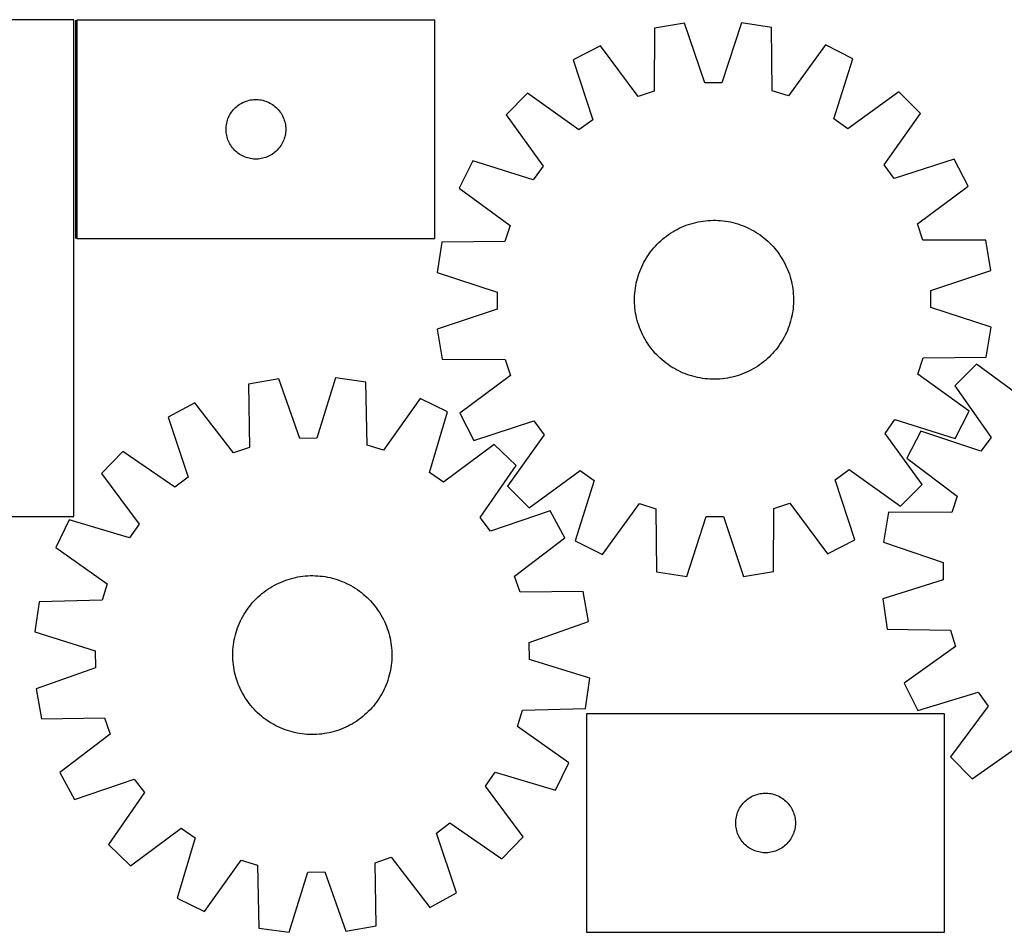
# Model space of a CAD drawing. Header units: millimetres. Extents: x 7 to 1493, y 7 to 466.
# Tile 2 of 4: x 403 to 899, y 7 to 466. Entities that reach past the tile are written whole.
import ezdxf

# ---------------------------------------------------------------- set-up
doc = ezdxf.new("R2010")
doc.units = ezdxf.units.MM
doc.layers.add('COMMON', color=5, linetype='CONTINUOUS', true_color=0x0000ff)
doc.layers.add('CUT', color=7, linetype='CONTINUOUS', true_color=0x000000)

msp = doc.modelspace()

# ---------------------------------------------------------------- linework, layer by layer
at = {"layer": 'COMMON'}
msp.add_line((431.551601, 465.72879), (431.551601, 355.72879), dxfattribs=at)
at = {"layer": 'CUT'}
for p, q in [((430.801601, 465.904332), (130.801601, 465.904332)), ((430.801601, 215.904332), (430.801601, 465.904332)), ((612.301602, 465.72879), (432.301602, 465.72879)), ((432.301602, 465.72879), (432.301602, 355.72879)), ((612.301602, 355.72879), (612.301602, 465.72879)), ((722.764028, 461.699935), (722.708774, 429.93562)), ((737.95145, 464.164235), (722.764028, 461.699935)), ((748.047548, 434.047072), (737.95145, 464.164235)), ((766.490094, 464.272048), (756.621831, 434.079463)), ((781.6957, 461.922565), (766.490094, 464.272048)), ((781.990946, 430.159575), (781.6957, 461.922565)), ((695.655481, 452.778473), (681.972895, 445.741613)), ((714.564157, 427.255215), (695.655481, 452.778473)), ((808.87088, 453.206175), (790.155583, 427.540782)), ((822.606241, 446.272894), (808.87088, 453.206175)), ((813.071732, 415.973258), (822.606241, 446.272894)), ((681.972895, 445.741613), (691.736059, 415.51488)), ((756.621831, 434.079463), (748.047548, 434.047072)), ((658.948018, 428.879797), (648.109615, 417.959194)), ((684.818358, 410.448838), (658.948018, 428.879797)), ((722.708774, 429.93562), (714.564157, 427.255215)), ((790.155583, 427.540782), (781.990946, 430.159575)), ((845.75786, 429.585522), (820.027512, 410.959627)), ((856.678463, 418.747119), (845.75786, 429.585522)), ((511.034623, 420.631071), (511.559319, 421.197952)), ((511.559319, 421.197952), (512.112502, 421.73707)), ((512.112502, 421.73707), (512.692704, 422.246996)), ((512.692704, 422.246996), (513.298388, 422.726378)), ((513.298388, 422.726378), (513.927946, 423.173945)), ((513.927946, 423.173945), (514.57971, 423.588509)), ((514.57971, 423.588509), (515.251951, 423.968972)), ((515.251951, 423.968972), (515.942886, 424.314324)), ((515.942886, 424.314324), (516.650683, 424.623649)), ((516.650683, 424.623649), (517.373466, 424.896128)), ((517.373466, 424.896128), (518.109317, 425.131038)), ((518.109317, 425.131038), (518.856286, 425.327755)), ((518.856286, 425.327755), (519.61239, 425.485759)), ((519.61239, 425.485759), (520.375626, 425.60463)), ((520.375626, 425.60463), (521.14397, 425.684053)), ((521.14397, 425.684053), (521.915383, 425.723817)), ((521.915383, 425.723817), (522.68782, 425.723817)), ((522.68782, 425.723817), (523.459234, 425.684053)), ((523.459234, 425.684053), (524.227577, 425.60463)), ((524.227577, 425.60463), (524.990813, 425.485759)), ((524.990813, 425.485759), (525.746918, 425.327755)), ((525.746918, 425.327755), (526.493886, 425.131038)), ((526.493886, 425.131038), (527.229738, 424.896128)), ((527.229738, 424.896128), (527.95252, 424.623649)), ((527.95252, 424.623649), (528.660318, 424.314324)), ((528.660318, 424.314324), (529.351253, 423.968972)), ((529.351253, 423.968972), (530.023494, 423.588509)), ((530.023494, 423.588509), (530.675258, 423.173945)), ((530.675258, 423.173945), (531.304816, 422.726378)), ((531.304816, 422.726378), (531.910499, 422.246996)), ((531.910499, 422.246996), (532.490702, 421.73707)), ((532.490702, 421.73707), (533.043885, 421.197952)), ((533.043885, 421.197952), (533.568581, 420.631071)), ((508.26585, 416.020071), (508.556848, 416.735598)), ((508.556848, 416.735598), (508.884296, 417.435197)), ((508.884296, 417.435197), (509.247323, 418.117011)), ((509.247323, 418.117011), (509.644968, 418.779233)), ((509.644968, 418.779233), (510.076177, 419.420106)), ((510.076177, 419.420106), (510.539805, 420.037932)), ((510.539805, 420.037932), (511.034623, 420.631071)), ((533.568581, 420.631071), (534.063399, 420.037932)), ((534.063399, 420.037932), (534.527027, 419.420106)), ((534.527027, 419.420106), (534.958235, 418.779233)), ((534.958235, 418.779233), (535.35588, 418.117011)), ((535.35588, 418.117011), (535.718908, 417.435197)), ((535.718908, 417.435197), (536.046355, 416.735598)), ((536.046355, 416.735598), (536.337354, 416.020071)), ((648.109615, 417.959194), (666.73551, 392.228846)), ((838.247504, 392.876779), (856.678463, 418.747119)), ((507.301602, 410.72879), (507.32149, 411.500971)), ((507.32149, 411.500971), (507.381104, 412.271105)), ((507.381104, 412.271105), (507.480283, 413.037148)), ((507.480283, 413.037148), (507.618767, 413.797071)), ((507.618767, 413.797071), (507.796186, 414.548856)), ((507.796186, 414.548856), (508.012071, 415.290512)), ((508.012071, 415.290512), (508.26585, 416.020071)), ((536.337354, 416.020071), (536.591132, 415.290512)), ((536.591132, 415.290512), (536.807018, 414.548856)), ((536.807018, 414.548856), (536.984437, 413.797071)), ((536.984437, 413.797071), (537.12292, 413.037148)), ((537.12292, 413.037148), (537.2221, 412.271105)), ((537.2221, 412.271105), (537.281713, 411.500971)), ((537.281713, 411.500971), (537.301602, 410.72879)), ((691.736059, 415.51488), (684.818358, 410.448838)), ((820.027512, 410.959627), (813.071732, 415.973258)), ((507.32149, 409.956608), (507.301602, 410.72879)), ((507.381104, 409.186475), (507.32149, 409.956608)), ((507.480283, 408.420431), (507.381104, 409.186475)), ((507.618767, 407.660509), (507.480283, 408.420431)), ((507.796186, 406.908723), (507.618767, 407.660509)), ((508.012071, 406.167067), (507.796186, 406.908723)), ((508.26585, 405.437508), (508.012071, 406.167067)), ((536.591132, 406.167067), (536.337354, 405.437508)), ((536.807018, 406.908723), (536.591132, 406.167067)), ((536.984437, 407.660509), (536.807018, 406.908723)), ((537.12292, 408.420431), (536.984437, 407.660509)), ((537.2221, 409.186475), (537.12292, 408.420431)), ((537.281713, 409.956608), (537.2221, 409.186475)), ((537.301602, 410.72879), (537.281713, 409.956608)), ((508.556848, 404.721981), (508.26585, 405.437508)), ((508.884296, 404.022383), (508.556848, 404.721981)), ((509.247323, 403.340569), (508.884296, 404.022383)), ((509.644968, 402.678347), (509.247323, 403.340569)), ((510.076177, 402.037473), (509.644968, 402.678347)), ((510.539805, 401.419647), (510.076177, 402.037473)), ((511.034623, 400.826508), (510.539805, 401.419647)), ((534.063399, 401.419647), (533.568581, 400.826508)), ((534.527027, 402.037473), (534.063399, 401.419647)), ((534.958235, 402.678347), (534.527027, 402.037473)), ((535.35588, 403.340569), (534.958235, 402.678347)), ((535.718908, 404.022383), (535.35588, 403.340569)), ((536.046355, 404.721981), (535.718908, 404.022383)), ((536.337354, 405.437508), (536.046355, 404.721981)), ((511.559319, 400.259627), (511.034623, 400.826508)), ((512.112502, 399.720509), (511.559319, 400.259627)), ((512.692704, 399.210583), (512.112502, 399.720509)), ((513.298388, 398.731201), (512.692704, 399.210583)), ((513.927946, 398.283634), (513.298388, 398.731201)), ((514.57971, 397.86907), (513.927946, 398.283634)), ((515.251951, 397.488608), (514.57971, 397.86907)), ((515.942886, 397.143256), (515.251951, 397.488608)), ((516.650683, 396.83393), (515.942886, 397.143256)), ((517.373466, 396.561451), (516.650683, 396.83393)), ((518.109317, 396.326542), (517.373466, 396.561451)), ((518.856286, 396.129824), (518.109317, 396.326542)), ((526.493886, 396.326542), (525.746918, 396.129824)), ((527.229738, 396.561451), (526.493886, 396.326542)), ((527.95252, 396.83393), (527.229738, 396.561451)), ((528.660318, 397.143256), (527.95252, 396.83393)), ((529.351253, 397.488608), (528.660318, 397.143256)), ((530.023494, 397.86907), (529.351253, 397.488608)), ((530.675258, 398.283634), (530.023494, 397.86907)), ((531.304816, 398.731201), (530.675258, 398.283634)), ((531.910499, 399.210583), (531.304816, 398.731201)), ((532.490702, 399.720509), (531.910499, 399.210583)), ((533.043885, 400.259627), (532.490702, 399.720509)), ((533.568581, 400.826508), (533.043885, 400.259627)), ((519.61239, 395.97182), (518.856286, 396.129824)), ((520.375626, 395.85295), (519.61239, 395.97182)), ((521.14397, 395.773527), (520.375626, 395.85295)), ((521.915383, 395.733763), (521.14397, 395.773527)), ((522.68782, 395.733763), (521.915383, 395.733763)), ((523.459234, 395.773527), (522.68782, 395.733763)), ((524.227577, 395.85295), (523.459234, 395.773527)), ((524.990813, 395.97182), (524.227577, 395.85295)), ((525.746918, 396.129824), (524.990813, 395.97182)), ((631.422243, 394.807575), (624.488962, 381.072214)), ((661.721878, 385.273066), (631.422243, 394.807575)), ((666.73551, 392.228846), (661.721878, 385.273066)), ((843.313546, 385.959078), (838.247504, 392.876779)), ((873.540279, 395.722242), (843.313546, 385.959078)), ((880.577139, 382.039656), (873.540279, 395.722242)), ((855.053881, 363.13098), (880.577139, 382.039656)), ((624.488962, 381.072214), (650.154355, 362.356917)), ((650.154355, 362.356917), (647.535562, 354.19228)), ((736.435067, 361.471161), (737.590329, 361.965506)), ((737.590329, 361.965506), (738.760548, 362.423319)), ((738.760548, 362.423319), (739.94457, 362.84415)), ((739.94457, 362.84415), (741.141227, 363.227581)), ((741.141227, 363.227581), (742.349337, 363.573236)), ((742.349337, 363.573236), (743.567708, 363.880772)), ((743.567708, 363.880772), (744.795138, 364.149887)), ((744.795138, 364.149887), (746.030415, 364.380314)), ((746.030415, 364.380314), (747.272321, 364.571827)), ((747.272321, 364.571827), (748.519629, 364.724235)), ((748.519629, 364.724235), (749.77111, 364.83739)), ((749.77111, 364.83739), (751.025527, 364.911179)), ((751.025527, 364.911179), (752.281642, 364.94553)), ((752.281642, 364.94553), (753.538217, 364.940407)), ((753.538217, 364.940407), (754.794011, 364.895818)), ((754.794011, 364.895818), (756.047785, 364.811805)), ((756.047785, 364.811805), (757.298301, 364.688451)), ((757.298301, 364.688451), (758.544326, 364.525879)), ((758.544326, 364.525879), (759.784629, 364.324248)), ((759.784629, 364.324248), (761.017987, 364.083758)), ((761.017987, 364.083758), (762.243182, 363.804646)), ((762.243182, 363.804646), (763.459005, 363.487188)), ((763.459005, 363.487188), (764.664257, 363.131696)), ((764.664257, 363.131696), (765.857748, 362.738521)), ((765.857748, 362.738521), (767.038301, 362.308052)), ((767.038301, 362.308052), (768.204749, 361.840714)), ((768.204749, 361.840714), (769.355942, 361.336967)), ((857.734286, 354.986362), (855.053881, 363.13098)), ((727.864651, 356.267137), (728.860679, 357.033254)), ((728.860679, 357.033254), (729.880281, 357.767706)), ((729.880281, 357.767706), (730.922448, 358.46977)), ((730.922448, 358.46977), (731.986154, 359.138751)), ((731.986154, 359.138751), (733.070348, 359.773991)), ((733.070348, 359.773991), (734.173961, 360.374862)), ((734.173961, 360.374862), (735.295903, 360.940772)), ((735.295903, 360.940772), (736.435067, 361.471161)), ((769.355942, 361.336967), (770.490744, 360.797309)), ((770.490744, 360.797309), (771.608035, 360.222272)), ((771.608035, 360.222272), (772.706713, 359.612423)), ((772.706713, 359.612423), (773.785692, 358.968366)), ((773.785692, 358.968366), (774.843909, 358.290735)), ((774.843909, 358.290735), (775.880319, 357.580198)), ((775.880319, 357.580198), (776.893898, 356.837458)), ((776.893898, 356.837458), (777.883648, 356.063247)), ((432.301602, 355.72879), (612.301602, 355.72879)), ((615.772571, 353.897034), (613.423089, 338.691428)), ((647.535562, 354.19228), (615.772571, 353.897034)), ((722.436807, 351.049925), (723.271637, 351.989108)), ((723.271637, 351.989108), (724.135556, 352.901606)), ((724.135556, 352.901606), (725.02771, 353.786516)), ((725.02771, 353.786516), (725.94722, 354.642967)), ((725.94722, 354.642967), (726.893178, 355.470113)), ((726.893178, 355.470113), (727.864651, 356.267137)), ((777.883648, 356.063247), (778.848591, 355.25833)), ((778.848591, 355.25833), (779.787774, 354.4235)), ((779.787774, 354.4235), (780.700271, 353.559581)), ((780.700271, 353.559581), (781.585182, 352.667427)), ((781.585182, 352.667427), (782.441633, 351.747916)), ((782.441633, 351.747916), (783.268779, 350.801958)), ((889.498601, 354.931109), (857.734286, 354.986362)), ((891.962901, 339.743687), (889.498601, 354.931109)), ((718.726771, 345.987026), (719.404402, 347.045243)), ((719.404402, 347.045243), (720.114938, 348.081653)), ((720.114938, 348.081653), (720.857678, 349.095232)), ((720.857678, 349.095232), (721.631889, 350.084982)), ((721.631889, 350.084982), (722.436807, 351.049925)), ((783.268779, 350.801958), (784.065803, 349.830486)), ((784.065803, 349.830486), (784.83192, 348.834457)), ((784.83192, 348.834457), (785.566372, 347.814856)), ((785.566372, 347.814856), (786.268435, 346.772688)), ((786.268435, 346.772688), (786.937417, 345.708983)), ((716.35817, 341.557276), (716.897828, 342.692078)), ((716.897828, 342.692078), (717.472865, 343.809369)), ((717.472865, 343.809369), (718.082713, 344.908047)), ((718.082713, 344.908047), (718.726771, 345.987026)), ((786.937417, 345.708983), (787.572657, 344.624788)), ((787.572657, 344.624788), (788.173528, 343.521176)), ((788.173528, 343.521176), (788.739437, 342.399234)), ((788.739437, 342.399234), (789.269826, 341.26007)), ((613.423089, 338.691428), (643.615673, 328.823165)), ((714.207949, 335.66034), (714.563441, 336.865592)), ((714.563441, 336.865592), (714.956616, 338.059083)), ((714.956616, 338.059083), (715.387085, 339.239635)), ((715.387085, 339.239635), (715.854423, 340.406083)), ((715.854423, 340.406083), (716.35817, 341.557276)), ((789.269826, 341.26007), (789.764172, 340.104808)), ((789.764172, 340.104808), (790.221985, 338.934589)), ((790.221985, 338.934589), (790.642816, 337.750567)), ((790.642816, 337.750567), (791.026247, 336.55391)), ((861.845738, 329.647588), (891.962901, 339.743687)), ((713.169258, 330.74566), (713.370888, 331.985963)), ((713.370888, 331.985963), (713.611379, 333.219321)), ((713.611379, 333.219321), (713.890491, 334.444516)), ((713.890491, 334.444516), (714.207949, 335.66034)), ((791.026247, 336.55391), (791.371902, 335.3458)), ((791.371902, 335.3458), (791.679438, 334.127429)), ((791.679438, 334.127429), (791.948553, 332.899999)), ((791.948553, 332.899999), (792.17898, 331.664722)), ((643.615673, 328.823165), (643.648065, 320.248883)), ((712.754729, 325.739552), (712.799319, 326.995346)), ((712.799319, 326.995346), (712.883332, 328.249119)), ((712.883332, 328.249119), (713.006685, 329.499635)), ((713.006685, 329.499635), (713.169258, 330.74566)), ((792.17898, 331.664722), (792.370492, 330.422816)), ((792.370492, 330.422816), (792.522901, 329.175507)), ((792.522901, 329.175507), (792.636056, 327.924027)), ((792.636056, 327.924027), (792.709845, 326.66961)), ((861.878129, 321.073306), (861.845738, 329.647588)), ((712.749607, 324.482977), (712.754729, 325.739552)), ((712.783958, 323.226861), (712.749607, 324.482977)), ((712.857747, 321.972444), (712.783958, 323.226861)), ((712.970901, 320.720964), (712.857747, 321.972444)), ((792.694484, 322.901125), (792.610471, 321.647352)), ((792.739073, 324.156919), (792.694484, 322.901125)), ((792.709845, 326.66961), (792.744195, 325.413494)), ((792.744195, 325.413494), (792.739073, 324.156919)), ((643.648065, 320.248883), (613.530901, 310.152784)), ((713.12331, 319.473655), (712.970901, 320.720964)), ((713.314823, 318.231749), (713.12331, 319.473655)), ((713.54525, 316.996472), (713.314823, 318.231749)), ((713.814365, 315.769042), (713.54525, 316.996472)), ((792.122914, 317.910508), (791.882424, 316.67715)), ((792.324545, 319.150811), (792.122914, 317.910508)), ((792.487117, 320.396835), (792.324545, 319.150811)), ((792.610471, 321.647352), (792.487117, 320.396835)), ((892.070714, 311.205043), (861.878129, 321.073306)), ((714.121901, 314.550671), (713.814365, 315.769042)), ((714.467555, 313.342561), (714.121901, 314.550671)), ((714.850987, 312.145904), (714.467555, 313.342561)), ((715.271817, 310.961882), (714.850987, 312.145904)), ((790.930361, 313.030879), (790.537187, 311.837388)), ((791.285853, 314.236131), (790.930361, 313.030879)), ((791.603312, 315.451955), (791.285853, 314.236131)), ((791.882424, 316.67715), (791.603312, 315.451955)), ((613.530901, 310.152784), (615.995202, 294.965362)), ((715.729631, 309.791663), (715.271817, 310.961882)), ((716.223976, 308.636401), (715.729631, 309.791663)), ((716.754365, 307.497237), (716.223976, 308.636401)), ((717.320274, 306.375295), (716.754365, 307.497237)), ((788.595974, 307.204393), (788.020937, 306.087102)), ((789.135633, 308.339195), (788.595974, 307.204393)), ((789.63938, 309.490388), (789.135633, 308.339195)), ((790.106718, 310.656836), (789.63938, 309.490388)), ((790.537187, 311.837388), (790.106718, 310.656836)), ((889.721231, 295.999436), (892.070714, 311.205043)), ((717.921146, 305.271683), (717.320274, 306.375295)), ((718.556385, 304.187488), (717.921146, 305.271683)), ((719.225367, 303.123782), (718.556385, 304.187488)), ((719.927431, 302.081615), (719.225367, 303.123782)), ((786.089401, 302.851228), (785.378864, 301.814818)), ((786.767032, 303.909445), (786.089401, 302.851228)), ((787.411089, 304.988424), (786.767032, 303.909445)), ((788.020937, 306.087102), (787.411089, 304.988424)), ((720.661883, 301.062014), (719.927431, 302.081615)), ((721.427999, 300.065985), (720.661883, 301.062014)), ((722.225024, 299.094513), (721.427999, 300.065985)), ((723.052169, 298.148554), (722.225024, 299.094513)), ((723.90862, 297.229044), (723.052169, 298.148554)), ((724.793531, 296.33689), (723.90862, 297.229044)), ((782.222166, 297.907363), (781.358247, 296.994865)), ((783.056996, 298.846546), (782.222166, 297.907363)), ((783.861913, 299.811489), (783.056996, 298.846546)), ((784.636124, 300.801238), (783.861913, 299.811489)), ((785.378864, 301.814818), (784.636124, 300.801238)), ((615.995202, 294.965362), (647.759517, 294.910109)), ((647.759517, 294.910109), (650.439922, 286.765491)), ((725.706029, 295.472971), (724.793531, 296.33689)), ((726.645212, 294.638141), (725.706029, 295.472971)), ((727.610155, 293.833224), (726.645212, 294.638141)), ((728.599904, 293.059013), (727.610155, 293.833224)), ((729.613484, 292.316273), (728.599904, 293.059013)), ((730.649894, 291.605736), (729.613484, 292.316273)), ((776.633123, 292.863217), (775.613522, 292.128765)), ((777.629152, 293.629334), (776.633123, 292.863217)), ((778.600624, 294.426358), (777.629152, 293.629334)), ((779.546582, 295.253504), (778.600624, 294.426358)), ((780.466092, 296.109955), (779.546582, 295.253504)), ((781.358247, 296.994865), (780.466092, 296.109955)), ((855.339448, 287.539554), (857.95824, 295.704191)), ((857.95824, 295.704191), (889.721231, 295.999436)), ((884.843178, 292.454086), (873.844046, 281.695386)), ((910.437397, 273.64157), (884.843178, 292.454086)), ((731.70811, 290.928105), (730.649894, 291.605736)), ((732.78709, 290.284047), (731.70811, 290.928105)), ((733.885767, 289.674199), (732.78709, 290.284047)), ((735.003058, 289.099162), (733.885767, 289.674199)), ((736.137861, 288.559504), (735.003058, 289.099162)), ((737.289054, 288.055757), (736.137861, 288.559504)), ((738.455502, 287.588419), (737.289054, 288.055757)), ((739.636054, 287.15795), (738.455502, 287.588419)), ((766.733255, 287.473151), (765.549232, 287.052321)), ((767.903474, 287.930965), (766.733255, 287.473151)), ((769.058736, 288.42531), (767.903474, 287.930965)), ((770.1979, 288.955699), (769.058736, 288.42531)), ((771.319842, 289.521609), (770.1979, 288.955699)), ((772.423454, 290.12248), (771.319842, 289.521609)), ((773.507648, 290.75772), (772.423454, 290.12248)), ((774.571354, 291.426701), (773.507648, 290.75772)), ((775.613522, 292.128765), (774.571354, 291.426701)), ((881.004841, 268.824257), (855.339448, 287.539554)), ((533.785185, 285.084573), (518.636885, 282.390218)), ((518.636885, 282.390218), (519.063387, 250.628718)), ((544.336891, 255.123994), (533.785185, 285.084573)), ((562.318912, 285.625201), (552.909696, 255.286423)), ((577.558403, 283.506602), (562.318912, 285.625201)), ((578.335344, 251.751743), (577.558403, 283.506602)), ((650.439922, 286.765491), (624.916664, 267.856815)), ((740.829545, 286.764775), (739.636054, 287.15795)), ((742.034797, 286.409283), (740.829545, 286.764775)), ((743.250621, 286.091825), (742.034797, 286.409283)), ((744.475816, 285.812713), (743.250621, 286.091825)), ((745.709174, 285.572223), (744.475816, 285.812713)), ((746.949477, 285.370592), (745.709174, 285.572223)), ((748.195501, 285.20802), (746.949477, 285.370592)), ((749.446017, 285.084666), (748.195501, 285.20802)), ((750.699791, 285.000653), (749.446017, 285.084666)), ((751.955585, 284.956063), (750.699791, 285.000653)), ((753.21216, 284.950941), (751.955585, 284.956063)), ((754.468276, 284.985292), (753.21216, 284.950941)), ((755.722693, 285.059081), (754.468276, 284.985292)), ((756.974173, 285.172236), (755.722693, 285.059081)), ((758.221482, 285.324644), (756.974173, 285.172236)), ((759.463387, 285.516157), (758.221482, 285.324644)), ((760.698665, 285.746584), (759.463387, 285.516157)), ((761.926095, 286.015699), (760.698665, 285.746584)), ((763.144466, 286.323235), (761.926095, 286.015699)), ((764.352576, 286.66889), (763.144466, 286.323235)), ((765.549232, 287.052321), (764.352576, 286.66889)), ((873.844046, 281.695386), (892.086386, 255.691698)), ((491.666762, 273.058643), (478.092474, 265.815077)), ((510.960359, 247.825097), (491.666762, 273.058643)), ((604.862652, 275.203364), (586.538759, 249.257079)), ((618.701587, 268.479196), (604.862652, 275.203364)), ((609.62771, 238.038441), (618.701587, 268.479196)), ((624.916664, 267.856815), (631.953524, 254.174229)), ((874.071559, 255.088896), (881.004841, 268.824257)), ((478.092474, 265.815077), (488.312945, 235.739893)), ((631.953524, 254.174229), (662.180257, 263.937393)), ((662.180257, 263.937393), (667.246299, 257.019692)), ((838.758293, 257.667625), (843.771924, 264.623405)), ((843.771924, 264.623405), (874.071559, 255.088896)), ((857.384187, 231.937277), (838.758293, 257.667625)), ((856.815237, 258.793738), (849.679061, 245.162687)), ((886.970172, 248.81102), (856.815237, 258.793738)), ((552.909696, 255.286423), (544.336891, 255.123994)), ((667.246299, 257.019692), (648.81534, 231.149352)), ((892.086386, 255.691698), (886.970172, 248.81102)), ((455.325977, 248.605996), (444.654447, 237.52227)), ((481.472873, 230.569517), (455.325977, 248.605996)), ((519.063387, 250.628718), (510.960359, 247.825097)), ((586.538759, 249.257079), (578.335344, 251.751743)), ((642.10363, 252.144869), (616.658729, 233.130881)), ((653.187356, 241.473339), (642.10363, 252.144869)), ((849.679061, 245.162687), (875.064139, 226.068903)), ((616.658729, 233.130881), (609.62771, 238.038441)), ((635.150876, 215.326444), (653.187356, 241.473339)), ((659.735943, 220.310949), (685.466291, 238.936844)), ((685.466291, 238.936844), (692.422071, 233.923213)), ((813.757744, 234.381591), (820.675445, 239.447633)), ((820.675445, 239.447633), (846.545785, 221.016674)), ((444.654447, 237.52227), (463.668436, 212.077369)), ((488.312945, 235.739893), (481.472873, 230.569517)), ((692.422071, 233.923213), (682.887562, 203.623577)), ((823.520907, 204.154858), (813.757744, 234.381591)), ((648.81534, 231.149352), (659.735943, 220.310949)), ((846.545785, 221.016674), (857.384187, 231.937277)), ((875.064139, 226.068903), (872.324576, 217.943993)), ((670.396437, 218.706843), (640.321252, 208.486372)), ((677.640003, 205.132555), (670.396437, 218.706843)), ((696.622923, 196.690296), (715.33822, 222.355689)), ((715.33822, 222.355689), (723.502857, 219.736896)), ((723.502857, 219.736896), (723.798102, 187.973906)), ((782.729775, 188.196536), (782.785028, 219.960851)), ((782.785028, 219.960851), (790.929646, 222.641256)), ((790.929646, 222.641256), (809.838322, 197.117998)), ((840.560699, 218.119734), (837.98602, 202.950635)), ((872.324576, 217.943993), (840.560699, 218.119734)), ((330.801601, 215.904332), (430.801601, 215.904332)), ((428.320121, 214.120227), (421.595953, 200.281293)), ((458.760875, 205.046351), (428.320121, 214.120227)), ((640.321252, 208.486372), (635.150876, 215.326444)), ((739.003709, 185.624423), (748.871972, 215.817007)), ((748.871972, 215.817007), (757.446254, 215.849399)), ((757.446254, 215.849399), (767.542353, 185.732236)), ((463.668436, 212.077369), (458.760875, 205.046351)), ((652.406456, 185.838958), (677.640003, 205.132555)), ((682.887562, 203.623577), (696.622923, 196.690296)), ((809.838322, 197.117998), (823.520907, 204.154858)), ((421.595953, 200.281293), (447.542237, 181.957399)), ((837.98602, 202.950635), (868.028967, 192.635788)), ((868.028967, 192.635788), (867.934223, 184.061968)), ((534.974091, 182.892121), (536.137232, 183.36763)), ((536.137232, 183.36763), (537.314736, 183.806369)), ((537.314736, 183.806369), (538.505439, 184.207905)), ((538.505439, 184.207905), (539.708168, 184.571843)), ((539.708168, 184.571843), (540.921735, 184.897822)), ((540.921735, 184.897822), (542.144942, 185.185521)), ((542.144942, 185.185521), (543.376583, 185.434657)), ((543.376583, 185.434657), (544.615441, 185.644983)), ((544.615441, 185.644983), (545.860295, 185.816291)), ((545.860295, 185.816291), (547.109915, 185.948413)), ((547.109915, 185.948413), (548.363068, 186.041219)), ((548.363068, 186.041219), (549.618519, 186.094616)), ((549.618519, 186.094616), (550.875027, 186.108552)), ((550.875027, 186.108552), (552.131353, 186.083013)), ((552.131353, 186.083013), (553.386256, 186.018025)), ((553.386256, 186.018025), (554.638499, 185.913652)), ((554.638499, 185.913652), (555.886846, 185.769996)), ((555.886846, 185.769996), (557.130065, 185.587199)), ((557.130065, 185.587199), (558.366928, 185.365442)), ((558.366928, 185.365442), (559.596215, 185.104944)), ((559.596215, 185.104944), (560.816714, 184.805962)), ((560.816714, 184.805962), (562.027219, 184.46879)), ((562.027219, 184.46879), (563.226535, 184.093762)), ((563.226535, 184.093762), (564.41348, 183.681247)), ((564.41348, 183.681247), (565.586882, 183.231653)), ((655.210078, 177.735929), (652.406456, 185.838958)), ((723.798102, 187.973906), (739.003709, 185.624423)), ((767.542353, 185.732236), (782.729775, 188.196536)), ((867.934223, 184.061968), (837.670674, 174.41353)), ((447.542237, 181.957399), (445.047574, 173.753984)), ((526.32025, 177.828039), (527.328595, 178.57787)), ((527.328595, 178.57787), (528.359995, 179.295659)), ((528.359995, 179.295659), (529.413433, 179.980696)), ((529.413433, 179.980696), (530.487868, 180.632307)), ((530.487868, 180.632307), (531.58224, 181.249846)), ((531.58224, 181.249846), (532.69547, 181.832706)), ((532.69547, 181.832706), (533.826459, 182.380311)), ((533.826459, 182.380311), (534.974091, 182.892121)), ((565.586882, 183.231653), (566.745583, 182.745423)), ((566.745583, 182.745423), (567.88844, 182.223038)), ((567.88844, 182.223038), (569.014323, 181.665013)), ((569.014323, 181.665013), (570.122124, 181.071898)), ((570.122124, 181.071898), (571.210747, 180.444278)), ((571.210747, 180.444278), (572.279119, 179.782774)), ((572.279119, 179.782774), (573.326186, 179.088038)), ((573.326186, 179.088038), (574.350914, 178.360756)), ((574.350914, 178.360756), (575.352292, 177.601645)), ((445.047574, 173.753984), (413.292714, 172.977043)), ((520.808352, 172.699708), (521.658332, 173.625203)), ((521.658332, 173.625203), (522.536963, 174.523543)), ((522.536963, 174.523543), (523.443378, 175.393841)), ((523.443378, 175.393841), (524.376682, 176.235238)), ((524.376682, 176.235238), (525.335955, 177.046904)), ((525.335955, 177.046904), (526.32025, 177.828039)), ((575.352292, 177.601645), (576.329331, 176.811455)), ((576.329331, 176.811455), (577.281068, 175.990965)), ((577.281068, 175.990965), (578.206563, 175.140985)), ((578.206563, 175.140985), (579.104902, 174.262354)), ((579.104902, 174.262354), (579.9752, 173.355939)), ((579.9752, 173.355939), (580.816598, 172.422634)), ((686.971577, 178.162432), (655.210078, 177.735929)), ((689.665932, 163.014131), (686.971577, 178.162432)), ((837.670674, 174.41353), (839.909518, 159.191239)), ((413.292714, 172.977043), (411.174116, 157.737552)), ((517.016542, 167.697759), (517.711278, 168.744826)), ((517.711278, 168.744826), (518.438561, 169.769554)), ((518.438561, 169.769554), (519.197672, 170.770932)), ((519.197672, 170.770932), (519.987862, 171.747971)), ((519.987862, 171.747971), (520.808352, 172.699708)), ((580.816598, 172.422634), (581.628264, 171.463361)), ((581.628264, 171.463361), (582.409399, 170.479067)), ((582.409399, 170.479067), (583.15923, 169.470722)), ((583.15923, 169.470722), (583.877019, 168.439322)), ((583.877019, 168.439322), (584.562056, 167.385884)), ((514.576278, 163.30708), (515.134304, 164.432963)), ((515.134304, 164.432963), (515.727419, 165.540764)), ((515.727419, 165.540764), (516.355038, 166.629387)), ((516.355038, 166.629387), (517.016542, 167.697759)), ((584.562056, 167.385884), (585.213666, 166.311449)), ((585.213666, 166.311449), (585.831206, 165.217076)), ((585.831206, 165.217076), (586.414066, 164.103846)), ((586.414066, 164.103846), (586.961671, 162.972857)), ((512.330527, 157.445859), (512.705555, 158.645176)), ((512.705555, 158.645176), (513.11807, 159.832121)), ((513.11807, 159.832121), (513.567664, 161.005523)), ((513.567664, 161.005523), (514.053893, 162.164223)), ((514.053893, 162.164223), (514.576278, 163.30708)), ((586.961671, 162.972857), (587.473481, 161.825226)), ((587.473481, 161.825226), (587.94899, 160.662084)), ((587.94899, 160.662084), (588.387729, 159.484581)), ((588.387729, 159.484581), (588.789265, 158.293877)), ((659.705354, 152.462425), (689.665932, 163.014131)), ((839.909518, 159.191239), (871.669522, 158.665018)), ((871.669522, 158.665018), (874.228871, 150.481553)), ((411.174116, 157.737552), (441.512893, 148.328337)), ((511.212117, 152.548705), (511.433874, 153.785568)), ((511.433874, 153.785568), (511.694372, 155.014856)), ((511.694372, 155.014856), (511.993355, 156.235354)), ((511.993355, 156.235354), (512.330527, 157.445859)), ((588.789265, 158.293877), (589.153203, 157.091148)), ((589.153203, 157.091148), (589.479182, 155.877582)), ((589.479182, 155.877582), (589.766881, 154.654374)), ((589.766881, 154.654374), (590.016017, 153.422734)), ((510.716303, 147.549993), (510.781291, 148.804896)), ((510.781291, 148.804896), (510.885665, 150.05714)), ((510.885665, 150.05714), (511.029321, 151.305486)), ((511.029321, 151.305486), (511.212117, 152.548705)), ((590.016017, 153.422734), (590.226342, 152.183876)), ((590.226342, 152.183876), (590.397651, 150.939022)), ((590.397651, 150.939022), (590.529773, 149.689402)), ((590.529773, 149.689402), (590.622579, 148.436248)), ((659.867783, 143.88962), (659.705354, 152.462425)), ((874.228871, 150.481553), (848.428057, 131.953392)), ((441.512893, 148.328337), (441.675322, 139.755531)), ((510.690765, 146.293667), (510.716303, 147.549993)), ((510.704701, 145.037159), (510.690765, 146.293667)), ((510.758098, 143.781708), (510.704701, 145.037159)), ((510.850903, 142.528555), (510.758098, 143.781708)), ((590.664373, 144.667964), (590.599385, 143.41306)), ((590.622579, 148.436248), (590.675976, 147.180798)), ((590.689912, 145.92429), (590.664373, 144.667964)), ((590.675976, 147.180798), (590.689912, 145.92429)), ((690.206561, 134.480405), (659.867783, 143.88962)), ((441.675322, 139.755531), (411.714744, 129.203825)), ((510.983026, 141.278935), (510.850903, 142.528555)), ((511.154334, 140.034081), (510.983026, 141.278935)), ((511.36466, 138.795223), (511.154334, 140.034081)), ((511.613795, 137.563582), (511.36466, 138.795223)), ((590.168559, 139.669252), (589.946802, 138.432389)), ((590.351356, 140.91247), (590.168559, 139.669252)), ((590.495012, 142.160817), (590.351356, 140.91247)), ((590.599385, 143.41306), (590.495012, 142.160817)), ((511.901495, 136.340375), (511.613795, 137.563582)), ((512.227474, 135.126808), (511.901495, 136.340375)), ((512.591411, 133.92408), (512.227474, 135.126808)), ((512.992948, 132.733376), (512.591411, 133.92408)), ((589.05015, 134.772098), (588.675121, 133.572781)), ((589.387322, 135.982603), (589.05015, 134.772098)), ((589.686304, 137.203101), (589.387322, 135.982603)), ((589.946802, 138.432389), (589.686304, 137.203101)), ((688.087962, 119.240914), (690.206561, 134.480405)), ((411.714744, 129.203825), (414.409099, 114.055525)), ((513.431687, 131.555872), (512.992948, 132.733376)), ((513.907196, 130.392731), (513.431687, 131.555872)), ((514.419005, 129.245099), (513.907196, 130.392731)), ((514.96661, 128.114111), (514.419005, 129.245099)), ((586.804398, 128.910877), (586.246372, 127.784993)), ((587.326783, 130.053733), (586.804398, 128.910877)), ((587.813013, 131.212434), (587.326783, 130.053733)), ((588.262607, 132.385836), (587.813013, 131.212434)), ((588.675121, 133.572781), (588.262607, 132.385836)), ((848.428057, 131.953392), (855.26127, 118.167974)), ((515.54947, 127.000881), (514.96661, 128.114111)), ((516.16701, 125.906508), (515.54947, 127.000881)), ((516.81862, 124.832073), (516.16701, 125.906508)), ((517.503658, 123.778635), (516.81862, 124.832073)), ((584.364134, 124.520197), (583.669398, 123.473131)), ((585.025638, 125.58857), (584.364134, 124.520197)), ((585.653257, 126.677193), (585.025638, 125.58857)), ((586.246372, 127.784993), (585.653257, 126.677193)), ((855.26127, 118.167974), (885.62944, 127.481889)), ((885.62944, 127.481889), (890.592356, 120.489834)), ((518.221446, 122.747235), (517.503658, 123.778635)), ((518.971278, 121.73889), (518.221446, 122.747235)), ((519.752412, 120.754596), (518.971278, 121.73889)), ((520.564079, 119.795323), (519.752412, 120.754596)), ((521.405476, 118.862018), (520.564079, 119.795323)), ((580.572324, 119.518249), (579.722345, 118.592754)), ((581.392815, 120.469986), (580.572324, 119.518249)), ((582.183005, 121.447025), (581.392815, 120.469986)), ((582.942116, 122.448403), (582.183005, 121.447025)), ((583.669398, 123.473131), (582.942116, 122.448403)), ((656.333103, 118.463973), (688.087962, 119.240914)), ((890.592356, 120.489834), (871.77984, 94.895616)), ((414.409099, 114.055525), (446.170599, 114.482028)), ((446.170599, 114.482028), (448.97422, 106.378999)), ((522.275774, 117.955603), (521.405476, 118.862018)), ((523.174114, 117.076972), (522.275774, 117.955603)), ((524.099609, 116.226992), (523.174114, 117.076972)), ((525.051345, 115.406502), (524.099609, 116.226992)), ((526.028385, 114.616312), (525.051345, 115.406502)), ((527.029763, 113.857201), (526.028385, 114.616312)), ((575.060426, 114.389918), (574.052082, 113.640086)), ((576.044721, 115.171052), (575.060426, 114.389918)), ((577.003994, 115.982719), (576.044721, 115.171052)), ((577.937298, 116.824116), (577.003994, 115.982719)), ((578.843713, 117.694414), (577.937298, 116.824116)), ((579.722345, 118.592754), (578.843713, 117.694414)), ((653.838439, 110.260557), (656.333103, 118.463973)), ((868.670197, 116.62918), (688.670197, 116.62918)), ((688.670197, 116.62918), (688.670197, 6.62918)), ((868.670197, 6.62918), (868.670197, 116.62918)), ((528.05449, 113.129918), (527.029763, 113.857201)), ((529.101557, 112.435182), (528.05449, 113.129918)), ((530.169929, 111.773678), (529.101557, 112.435182)), ((531.258553, 111.146059), (530.169929, 111.773678)), ((532.366353, 110.552944), (531.258553, 111.146059)), ((533.492237, 109.994919), (532.366353, 110.552944)), ((534.635093, 109.472533), (533.492237, 109.994919)), ((535.793794, 108.986304), (534.635093, 109.472533)), ((536.967196, 108.53671), (535.793794, 108.986304)), ((566.406586, 109.325836), (565.243444, 108.850327)), ((567.554217, 109.837646), (566.406586, 109.325836)), ((568.685206, 110.38525), (567.554217, 109.837646)), ((569.798436, 110.96811), (568.685206, 110.38525)), ((570.892809, 111.58565), (569.798436, 110.96811)), ((571.967244, 112.23726), (570.892809, 111.58565)), ((573.020681, 112.922298), (571.967244, 112.23726)), ((574.052082, 113.640086), (573.020681, 112.922298)), ((679.784724, 91.936664), (653.838439, 110.260557)), ((448.97422, 106.378999), (423.740673, 87.085402)), ((538.154141, 108.124195), (536.967196, 108.53671)), ((539.353458, 107.749167), (538.154141, 108.124195)), ((540.563963, 107.411995), (539.353458, 107.749167)), ((541.784461, 107.113013), (540.563963, 107.411995)), ((543.013748, 106.852514), (541.784461, 107.113013)), ((544.250612, 106.630758), (543.013748, 106.852514)), ((545.49383, 106.447961), (544.250612, 106.630758)), ((546.742177, 106.304305), (545.49383, 106.447961)), ((547.99442, 106.199931), (546.742177, 106.304305)), ((549.249324, 106.134943), (547.99442, 106.199931)), ((550.50565, 106.109405), (549.249324, 106.134943)), ((551.762158, 106.123341), (550.50565, 106.109405)), ((553.017608, 106.176738), (551.762158, 106.123341)), ((554.270762, 106.269544), (553.017608, 106.176738)), ((555.520382, 106.401666), (554.270762, 106.269544)), ((556.765235, 106.572974), (555.520382, 106.401666)), ((558.004094, 106.7833), (556.765235, 106.572974)), ((559.235734, 107.032435), (558.004094, 106.7833)), ((560.458941, 107.320135), (559.235734, 107.032435)), ((561.672508, 107.646114), (560.458941, 107.320135)), ((562.875237, 108.010051), (561.672508, 107.646114)), ((564.065941, 108.411588), (562.875237, 108.010051)), ((565.243444, 108.850327), (564.065941, 108.411588)), ((882.53854, 83.896483), (908.542228, 102.138823)), ((871.77984, 94.895616), (882.53854, 83.896483)), ((673.060555, 78.09773), (679.784724, 91.936664)), ((423.740673, 87.085402), (430.984239, 73.511114)), ((637.71224, 80.140588), (642.619801, 87.171606)), ((642.619801, 87.171606), (673.060555, 78.09773)), ((430.984239, 73.511114), (461.059424, 83.731585)), ((461.059424, 83.731585), (466.2298, 76.891513)), ((656.726229, 54.695687), (637.71224, 80.140588)), ((466.2298, 76.891513), (448.19332, 50.744618)), ((770.296541, 74.074335), (770.948305, 74.4889)), ((770.948305, 74.4889), (771.620546, 74.869362)), ((771.620546, 74.869362), (772.311481, 75.214714)), ((772.311481, 75.214714), (773.019278, 75.52404)), ((773.019278, 75.52404), (773.742061, 75.796519)), ((773.742061, 75.796519), (774.477912, 76.031428)), ((774.477912, 76.031428), (775.224881, 76.228146)), ((775.224881, 76.228146), (775.980985, 76.38615)), ((775.980985, 76.38615), (776.744221, 76.50502)), ((776.744221, 76.50502), (777.512565, 76.584443)), ((777.512565, 76.584443), (778.283978, 76.624207)), ((778.283978, 76.624207), (779.056415, 76.624207)), ((779.056415, 76.624207), (779.827829, 76.584443)), ((779.827829, 76.584443), (780.596172, 76.50502)), ((780.596172, 76.50502), (781.359408, 76.38615)), ((781.359408, 76.38615), (782.115513, 76.228146)), ((782.115513, 76.228146), (782.862481, 76.031428)), ((782.862481, 76.031428), (783.598333, 75.796519)), ((783.598333, 75.796519), (784.321115, 75.52404)), ((784.321115, 75.52404), (785.028913, 75.214714)), ((785.028913, 75.214714), (785.719848, 74.869362)), ((785.719848, 74.869362), (786.392089, 74.4889)), ((786.392089, 74.4889), (787.043853, 74.074335)), ((765.615918, 69.017401), (766.013563, 69.679623)), ((766.013563, 69.679623), (766.444772, 70.320497)), ((766.444772, 70.320497), (766.9084, 70.938322)), ((766.9084, 70.938322), (767.403218, 71.531462)), ((767.403218, 71.531462), (767.927914, 72.098343)), ((767.927914, 72.098343), (768.481097, 72.637461)), ((768.481097, 72.637461), (769.061299, 73.147387)), ((769.061299, 73.147387), (769.666983, 73.626769)), ((769.666983, 73.626769), (770.296541, 74.074335)), ((787.043853, 74.074335), (787.673411, 73.626769)), ((787.673411, 73.626769), (788.279094, 73.147387)), ((788.279094, 73.147387), (788.859297, 72.637461)), ((788.859297, 72.637461), (789.41248, 72.098343)), ((789.41248, 72.098343), (789.937176, 71.531462)), ((789.937176, 71.531462), (790.431994, 70.938322)), ((790.431994, 70.938322), (790.895622, 70.320497)), ((790.895622, 70.320497), (791.32683, 69.679623)), ((791.32683, 69.679623), (791.724475, 69.017401)), ((763.848878, 63.937539), (763.987362, 64.697461)), ((763.987362, 64.697461), (764.164781, 65.449247)), ((764.164781, 65.449247), (764.380666, 66.190903)), ((764.380666, 66.190903), (764.634444, 66.920462)), ((764.634444, 66.920462), (764.925443, 67.635989)), ((764.925443, 67.635989), (765.252891, 68.335587)), ((765.252891, 68.335587), (765.615918, 69.017401)), ((791.724475, 69.017401), (792.087503, 68.335587)), ((792.087503, 68.335587), (792.41495, 67.635989)), ((792.41495, 67.635989), (792.705949, 66.920462)), ((792.705949, 66.920462), (792.959727, 66.190903)), ((792.959727, 66.190903), (793.175613, 65.449247)), ((793.175613, 65.449247), (793.353032, 64.697461)), ((793.353032, 64.697461), (793.491515, 63.937539)), ((613.067732, 56.478064), (619.907803, 61.64844)), ((619.907803, 61.64844), (646.054699, 43.61196)), ((763.670197, 61.62918), (763.690085, 62.401362)), ((763.690085, 60.856999), (763.670197, 61.62918)), ((763.690085, 62.401362), (763.749699, 63.171495)), ((763.749699, 60.086865), (763.690085, 60.856999)), ((763.749699, 63.171495), (763.848878, 63.937539)), ((763.848878, 59.320822), (763.749699, 60.086865)), ((793.491515, 63.937539), (793.590695, 63.171495)), ((793.590695, 60.086865), (793.491515, 59.320822)), ((793.590695, 63.171495), (793.650308, 62.401362)), ((793.650308, 60.856999), (793.590695, 60.086865)), ((793.650308, 62.401362), (793.670197, 61.62918)), ((793.670197, 61.62918), (793.650308, 60.856999)), ((459.277047, 40.073088), (484.721948, 59.087076)), ((484.721948, 59.087076), (491.752966, 54.179515)), ((623.288203, 26.40288), (613.067732, 56.478064)), ((646.054699, 43.61196), (656.726229, 54.695687)), ((763.987362, 58.560899), (763.848878, 59.320822)), ((764.164781, 57.809113), (763.987362, 58.560899)), ((764.380666, 57.067458), (764.164781, 57.809113)), ((764.634444, 56.337899), (764.380666, 57.067458)), ((764.925443, 55.622372), (764.634444, 56.337899)), ((765.252891, 54.922773), (764.925443, 55.622372)), ((765.615918, 54.240959), (765.252891, 54.922773)), ((792.087503, 54.922773), (791.724475, 54.240959)), ((792.41495, 55.622372), (792.087503, 54.922773)), ((792.705949, 56.337899), (792.41495, 55.622372)), ((792.959727, 57.067458), (792.705949, 56.337899)), ((793.175613, 57.809113), (792.959727, 57.067458)), ((793.353032, 58.560899), (793.175613, 57.809113)), ((793.491515, 59.320822), (793.353032, 58.560899)), ((448.19332, 50.744618), (459.277047, 40.073088)), ((491.752966, 54.179515), (482.67909, 23.738761)), ((766.013563, 53.578737), (765.615918, 54.240959)), ((766.444772, 52.937864), (766.013563, 53.578737)), ((766.9084, 52.320038), (766.444772, 52.937864)), ((767.403218, 51.726898), (766.9084, 52.320038)), ((767.927914, 51.160018), (767.403218, 51.726898)), ((768.481097, 50.6209), (767.927914, 51.160018)), ((769.061299, 50.110974), (768.481097, 50.6209)), ((769.666983, 49.631592), (769.061299, 50.110974)), ((770.296541, 49.184025), (769.666983, 49.631592)), ((787.673411, 49.631592), (787.043853, 49.184025)), ((788.279094, 50.110974), (787.673411, 49.631592)), ((788.859297, 50.6209), (788.279094, 50.110974)), ((789.41248, 51.160018), (788.859297, 50.6209)), ((789.937176, 51.726898), (789.41248, 51.160018)), ((790.431994, 52.320038), (789.937176, 51.726898)), ((790.895622, 52.937864), (790.431994, 52.320038)), ((791.32683, 53.578737), (790.895622, 52.937864)), ((791.724475, 54.240959), (791.32683, 53.578737)), ((770.948305, 48.769461), (770.296541, 49.184025)), ((771.620546, 48.388998), (770.948305, 48.769461)), ((772.311481, 48.043646), (771.620546, 48.388998)), ((773.019278, 47.734321), (772.311481, 48.043646)), ((773.742061, 47.461842), (773.019278, 47.734321)), ((774.477912, 47.226932), (773.742061, 47.461842)), ((775.224881, 47.030215), (774.477912, 47.226932)), ((775.980985, 46.872211), (775.224881, 47.030215)), ((776.744221, 46.75334), (775.980985, 46.872211)), ((777.512565, 46.673917), (776.744221, 46.75334)), ((778.283978, 46.634153), (777.512565, 46.673917)), ((779.056415, 46.634153), (778.283978, 46.634153)), ((779.827829, 46.673917), (779.056415, 46.634153)), ((780.596172, 46.75334), (779.827829, 46.673917)), ((781.359408, 46.872211), (780.596172, 46.75334)), ((782.115513, 47.030215), (781.359408, 46.872211)), ((782.862481, 47.226932), (782.115513, 47.030215)), ((783.598333, 47.461842), (782.862481, 47.226932)), ((784.321115, 47.734321), (783.598333, 47.461842)), ((785.028913, 48.043646), (784.321115, 47.734321)), ((785.719848, 48.388998), (785.028913, 48.043646)), ((786.392089, 48.769461), (785.719848, 48.388998)), ((787.043853, 49.184025), (786.392089, 48.769461)), ((496.518024, 17.014593), (514.841917, 42.960877)), ((514.841917, 42.960877), (523.045333, 40.466214)), ((523.045333, 40.466214), (523.822274, 8.711354)), ((582.317289, 41.589239), (590.420318, 44.39286)), ((582.743791, 9.827739), (582.317289, 41.589239)), ((590.420318, 44.39286), (609.713915, 19.159313)), ((539.061765, 6.592756), (548.47098, 36.931534)), ((548.47098, 36.931534), (557.043785, 37.093962)), ((557.043785, 37.093962), (567.595491, 7.133384)), ((609.713915, 19.159313), (623.288203, 26.40288)), ((482.67909, 23.738761), (496.518024, 17.014593)), ((523.822274, 8.711354), (539.061765, 6.592756)), ((567.595491, 7.133384), (582.743791, 9.827739)), ((688.670197, 6.62918), (868.670197, 6.62918))]:
    msp.add_line(p, q, dxfattribs=at)

doc.saveas('drawing.dxf')
